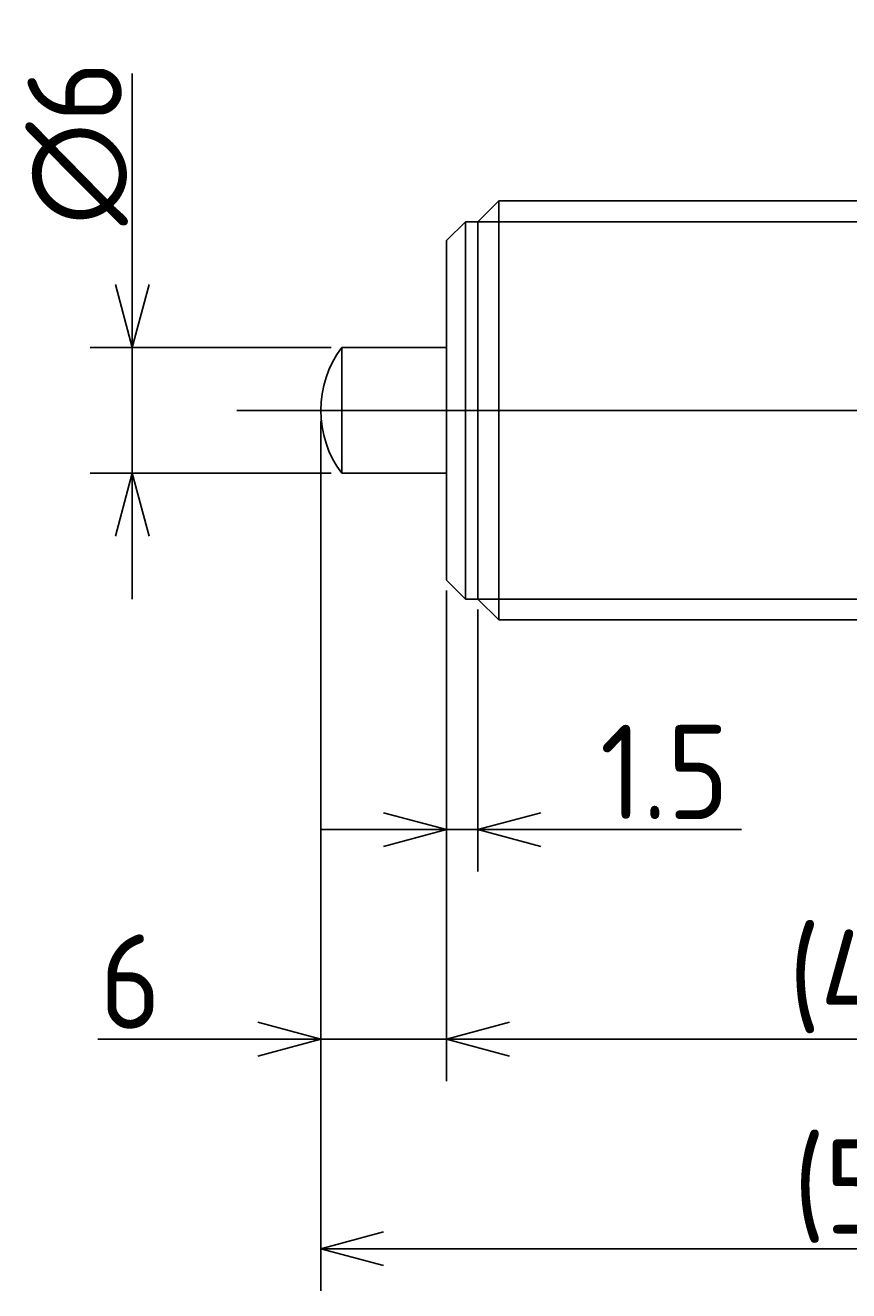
# Model space of a CAD drawing. Extents: x 83 to 319, y 133 to 200.
# Tile 2 of 3: x 240 to 279, y 133 to 193. Entities that reach past the tile are written whole.
import ezdxf

# ---------------------------------------------------------------- set-up
doc = ezdxf.new("R2010")
doc.units = 0
doc.linetypes.add('CENTER', pattern=[50.8, 31.75, -6.35, 6.35, -6.35])
doc.layers.get('0').update_dxf_attribs({"linetype": 'CONTINUOUS'})
doc.layers.get('DEFPOINTS').update_dxf_attribs({"linetype": 'CONTINUOUS'})
for name, color, linetype in [('図形', 7, 'CONTINUOUS'), ('図枠', 7, 'CONTINUOUS'), ('寸法_文字', 3, 'CONTINUOUS')]:
    doc.layers.add(name, color=color, linetype=linetype)
doc.layers.get('0').off()
doc.styles.add('DIMENSION', font='isocp.shx', dxfattribs={"bigfont": 'bigfont.shx'})
doc.dimstyles.get("Standard").update_dxf_attribs({"dimtxt": 0.18, "dimasz": 0.18, "dimexe": 0.18, "dimexo": 0.0625, "dimgap": 0.09, "dimtad": 0, "dimtih": 1, "dimtoh": 1, "dimzin": 0, "dimcen": 0.09, "dimazin": 3, "dimtfac": 1, "dimtofl": 0, "dimtmove": 0, "dimatfit": 3})

# ---------------------------------------------------------------- blocks, each defined once
blk = doc.blocks.new('_OPEN30')
at = {"color": 0, "linetype": 'BYBLOCK'}
for p, q in [((-1, 0.268), (0, 0)), ((0, 0), (-1, -0.268)), ((0, 0), (-1, 0))]:
    blk.add_line(p, q, dxfattribs=at)
blk = doc.blocks.new('*U32')
at = {"layer": '寸法_文字', "color": 3, "style": 'DIMENSION'}
blk.add_text('(43)', height=4.5, dxfattribs=at).set_placement((276.325, 145.725))
blk = doc.blocks.new('*D12')
at = {"layer": 'DEFPOINTS', "color": 0}
for p in [(260, 166.9), (303, 166.25), (260, 145)]:
    blk.add_point(p, dxfattribs=at)
at = {"layer": '寸法_文字', "color": 3}
for p, q in [((260, 166.4), (260, 143)), ((303, 165.75), (303, 143)), ((300, 145), (263, 145))]:
    blk.add_line(p, q, dxfattribs=at)
at = {"layer": '図枠'}
blk.add_blockref('*U32', (0, 0), dxfattribs=at)
at = {"layer": '寸法_文字', "color": 3, "xscale": 3, "yscale": 3, "zscale": 3, "rotation": 180}
blk.add_blockref('_OPEN30', (260, 145), dxfattribs=at)
at = {"layer": '寸法_文字', "color": 3, "xscale": 3, "yscale": 3, "zscale": 3}
blk.add_blockref('_OPEN30', (303, 145), dxfattribs=at)
blk = doc.blocks.new('*U31')
at = {"layer": '寸法_文字', "color": 3, "style": 'DIMENSION'}
blk.add_text('(55)', height=4.5, dxfattribs=at).set_placement((276.55, 135.725))
blk = doc.blocks.new('*D13')
at = {"layer": 'DEFPOINTS', "color": 0}
for p in [(254, 175), (309, 166.25), (254, 135)]:
    blk.add_point(p, dxfattribs=at)
at = {"layer": '寸法_文字', "color": 3}
for p, q in [((254, 174.5), (254, 133)), ((309, 165.75), (309, 133)), ((306, 135), (257, 135))]:
    blk.add_line(p, q, dxfattribs=at)
at = {"layer": '図枠'}
blk.add_blockref('*U31', (0, 0), dxfattribs=at)
at = {"layer": '寸法_文字', "color": 3, "xscale": 3, "yscale": 3, "zscale": 3, "rotation": 180}
blk.add_blockref('_OPEN30', (254, 135), dxfattribs=at)
at = {"layer": '寸法_文字', "color": 3, "xscale": 3, "yscale": 3, "zscale": 3}
blk.add_blockref('_OPEN30', (309, 135), dxfattribs=at)
blk = doc.blocks.new('*U35')
at = {"layer": '寸法_文字', "color": 3, "style": 'DIMENSION'}
blk.add_text('1.5', height=4.5, dxfattribs=at).set_placement((267.325, 155.5))
blk = doc.blocks.new('*D14')
at = {"layer": 'DEFPOINTS', "color": 0}
for p in [(260, 166.9), (261.5, 166), (261.5, 155)]:
    blk.add_point(p, dxfattribs=at)
at = {"layer": '寸法_文字', "color": 3}
for p, q in [((260, 166.4), (260, 153)), ((261.5, 165.5), (261.5, 153)), ((257, 155), (254, 155)), ((260, 155), (261.5, 155)), ((264.5, 155), (274.086, 155))]:
    blk.add_line(p, q, dxfattribs=at)
at = {"layer": '図枠'}
blk.add_blockref('*U35', (0, 0), dxfattribs=at)
at = {"layer": '寸法_文字', "color": 3, "xscale": 3, "yscale": 3, "zscale": 3}
blk.add_blockref('_OPEN30', (260, 155), dxfattribs=at)
at = {"layer": '寸法_文字', "color": 3, "xscale": 3, "yscale": 3, "zscale": 3, "rotation": 180}
blk.add_blockref('_OPEN30', (261.5, 155), dxfattribs=at)
blk = doc.blocks.new('*U36')
at = {"layer": '寸法_文字', "color": 3, "style": 'DIMENSION'}
blk.add_text('∅6', height=4.5, rotation=90, dxfattribs=at).set_placement((244.5, 183.825))
blk = doc.blocks.new('*D15')
at = {"layer": 'DEFPOINTS', "color": 0}
for p in [(255, 178), (245, 172), (255, 172)]:
    blk.add_point(p, dxfattribs=at)
at = {"layer": '寸法_文字', "color": 3}
for p, q in [((245, 181), (245, 191.073)), ((254.5, 178), (243, 178)), ((245, 172), (245, 178)), ((254.5, 172), (243, 172)), ((245, 169), (245, 166))]:
    blk.add_line(p, q, dxfattribs=at)
at = {"layer": '図枠'}
blk.add_blockref('*U36', (0, 0), dxfattribs=at)
at = {"layer": '寸法_文字', "color": 3, "xscale": 3, "yscale": 3, "zscale": 3}
for p, rotation in [((245, 178), 270), ((245, 172), 90)]:
    blk.add_blockref('_OPEN30', p, dxfattribs=dict(at, rotation=rotation))
blk = doc.blocks.new('*U33')
at = {"layer": '寸法_文字', "color": 3, "style": 'DIMENSION'}
blk.add_text('6', height=4.5, dxfattribs=at).set_placement((243.448, 145.5))
blk = doc.blocks.new('*D16')
at = {"layer": 'DEFPOINTS', "color": 0}
for p in [(254, 175), (260, 166.9), (254, 145)]:
    blk.add_point(p, dxfattribs=at)
at = {"layer": '寸法_文字', "color": 3}
for p, q in [((254, 174.5), (254, 143)), ((260, 166.4), (260, 143)), ((251, 145), (243.354, 145)), ((260, 145), (254, 145)), ((263, 145), (266, 145))]:
    blk.add_line(p, q, dxfattribs=at)
at = {"layer": '図枠'}
blk.add_blockref('*U33', (0, 0), dxfattribs=at)
at = {"layer": '寸法_文字', "color": 3, "xscale": 3, "yscale": 3, "zscale": 3}
blk.add_blockref('_OPEN30', (254, 145), dxfattribs=at)
at = {"layer": '寸法_文字', "color": 3, "xscale": 3, "yscale": 3, "zscale": 3, "rotation": 180}
blk.add_blockref('_OPEN30', (260, 145), dxfattribs=at)

msp = doc.modelspace()

# ---------------------------------------------------------------- linework, layer by layer
at = {"layer": '図形'}
for p, q in [((262.5, 185), (261.5, 184)), ((262.5, 185), (301.75, 185)), ((262.5, 185), (262.5, 165)), ((260, 183.1), (260.9, 184)), ((260.9, 184), (260.9, 166)), ((260.9, 184), (261.5, 184)), ((261.5, 184), (261.5, 166)), ((260, 183.1), (260, 166.9)), ((255, 178), (255, 172)), ((260, 178), (255, 178)), ((260, 172), (255, 172)), ((260, 166.9), (260.9, 166)), ((260.9, 166), (261.5, 166)), ((262.5, 165), (261.5, 166)), ((262.5, 165), (301.75, 165))]:
    msp.add_line(p, q, dxfattribs=at)
at = {"layer": '図形', "color": 3}
for p, q in [((261.5, 184), (302.75, 184)), ((261.5, 166), (302.75, 166))]:
    msp.add_line(p, q, dxfattribs=at)
at = {"layer": '図形', "color": 3, "linetype": 'CENTER'}
msp.add_line((250, 175), (312.5, 175), dxfattribs=at)
at = {"layer": '図形'}
msp.add_arc((259, 175), 5, 143.1301, 216.8699, dxfattribs=at)

# ---------------------------------------------------------------- dimensions: what is measured, and where the dimension line sits
at = {"layer": '寸法_文字'}
dim = msp.add_linear_dim(base=(245, 172), p1=(255, 178), p2=(255, 172), angle=90, text='%%c<>', dimstyle='Standard', dxfattribs=at)
dim.commit()
dim.dimension.update_dxf_attribs({"geometry": '*D15', "text_midpoint": (245, 187.537), "dimtype": 128})
for base, p2, picture, middle in [((254, 145), (254, 175), '*D16', (245, 145)), ((261.5, 155), (261.5, 166), '*D14', (270.793, 155))]:
    dim = msp.add_linear_dim(base=base, p1=(260, 166.9), p2=p2, dimstyle='Standard', dxfattribs=at)
    dim.commit()
    dim.dimension.update_dxf_attribs({"geometry": picture, "text_midpoint": middle, "dimtype": 128})
for base, p1, p2, picture, middle in [((254, 135), (309, 166.25), (254, 175), '*D13', (281.5, 135)), ((260, 145), (303, 166.25), (260, 166.9), '*D12', (281.5, 145))]:
    dim = msp.add_linear_dim(base=base, p1=p1, p2=p2, text='(<>)', dimstyle='Standard', dxfattribs=at)
    dim.commit()
    dim.dimension.update_dxf_attribs({"geometry": picture, "text_midpoint": middle, "dimtype": 128})

doc.saveas('drawing.dxf')
